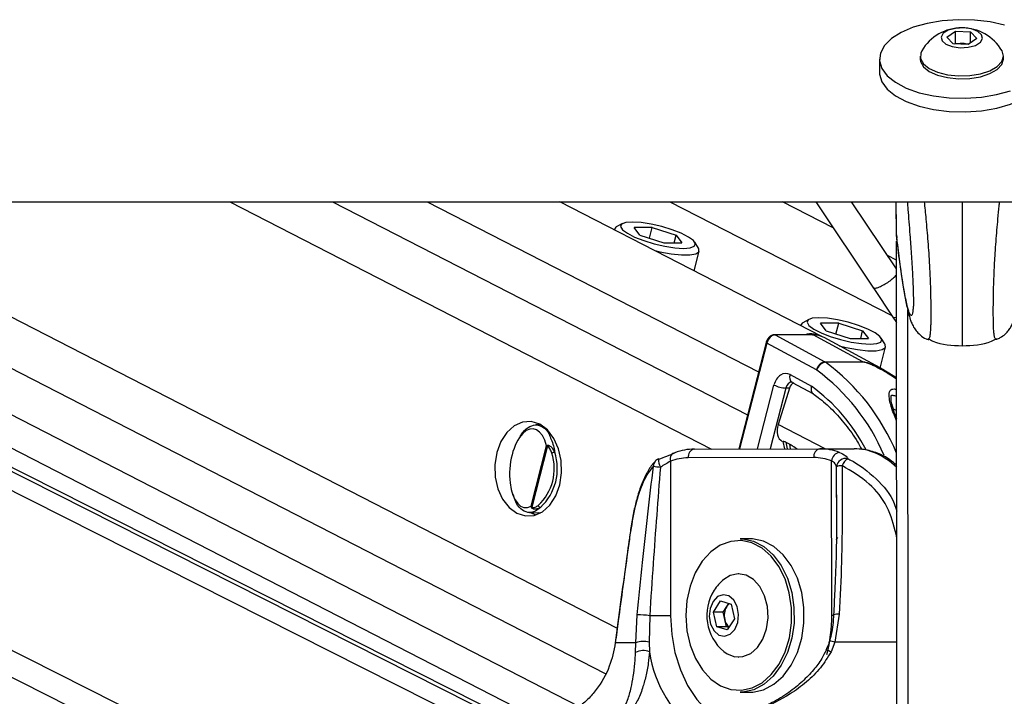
# Model space of a CAD drawing. Header units: millimetres. Extents: x 20 to 19939, y 40 to 15016.
# Tile 46 of 106: x 9293 to 9518, y 6112 to 6266. Entities that reach past the tile are written whole.
import ezdxf

# ---------------------------------------------------------------- set-up
doc = ezdxf.new("R2010")
doc.units = ezdxf.units.MM
doc.header["$LTSCALE"] = 2
doc.layers.add('COMPONENT_GEOMETRY', color=7, linetype='Continuous')
doc.styles.add('SLDTEXTSTYLE0', font='TXT', dxfattribs={"width": 0.75})
doc.dimstyles.new('SLDDIMSTYLE1', dxfattribs={"dimtxt": 100, "dimasz": 6.604, "dimexe": 0, "dimexo": 0.0625, "dimgap": 25, "dimtad": 0, "dimtih": 1, "dimtoh": 1, "dimdec": 0, "dimrnd": 1e-09, "dimzin": 12, "dimdsep": 46, "dimtxsty": 'SLDTEXTSTYLE0', "dimsah": 1, "dimcen": 0.09, "dimadec": 0, "dimazin": 3, "dimtfac": 1, "dimtdec": 0, "dimtofl": 0, "dimtmove": 0, "dimatfit": 3, "dimfxl": 1, "dimfrac": 2, "dimtolj": 1, "dimtzin": 12, "dimarcsym": 0})

# ---------------------------------------------------------------- blocks, each defined once
blk = doc.blocks.new('_D_4')
at = {"layer": 'COMPONENT_GEOMETRY', "color": 7}
for p, q in [((10095.94, 6224.41), (10095.94, 4129.76)), ((9895.88, 4109.45), (9865.41, 4109.45)), ((9865.41, 4109.45), (9865.41, 3950.7)), ((10296.01, 4109.45), (10326.48, 4109.45)), ((10326.48, 4109.45), (10326.48, 3950.7)), ((9865.41, 3950.7), (9895.88, 3950.7)), ((10326.48, 3950.7), (10296.01, 3950.7)), ((10095.94, 1706.44), (10095.94, 3801.08)), ((7098.83, 1706.44), (10102.29, 1706.44))]:
    blk.add_line(p, q, dxfattribs=at)
for points in [[(10095.94, 6224.41), (10094.93, 6217.81), (10096.96, 6217.81)], [(10095.94, 1706.44), (10096.96, 1713.04), (10094.93, 1713.04)]]:
    blk.add_solid(points, dxfattribs=at)
at = {"layer": 'COMPONENT_GEOMETRY', "color": 7, "char_height": 100, "attachment_point": 1, "style": 'SLDTEXTSTYLE0'}
for s, insert in [('7\'4.94"', (9895.88, 4079.61)), ('2259mm', (9823.17, 3929.99))]:
    blk.add_mtext(s, dxfattribs=dict(at, insert=insert))

msp = doc.modelspace()

# ---------------------------------------------------------------- linework, layer by layer
at = {"color": 7, "linetype": 'Continuous', "lineweight": 25}
for p, q in [((9504.95, 6261.94), (9506.92, 6263.3)), ((9506.43, 6260.45), (9504.95, 6261.94)), ((9506.92, 6263.3), (9510.37, 6263.17)), ((9506.92, 6260.56), (9506.92, 6263.3)), ((9510.37, 6263.17), (9511.85, 6261.68)), ((9510.37, 6260.65), (9510.37, 6263.17)), ((9509.88, 6260.32), (9506.43, 6260.45)), ((9506.74, 6260.43), (9506.92, 6260.56)), ((9506.92, 6260.56), (9508.65, 6260.5)), ((9508.65, 6260.5), (9510.07, 6260.44)), ((9511.85, 6261.68), (9509.88, 6260.32)), ((9498.91, 6257.63), (9498.91, 6256.96)), ((9517.91, 6256.99), (9517.91, 6257.66)), ((9489.61, 6256.95), (9489.61, 6253.88)), ((6966.76, 6224.41), (9506.66, 6224.41)), ((9415.7, 6101.14), (9171.49, 6224.41)), ((9182.22, 6224.41), (9414.56, 6105.01)), ((9476.47, 6193.69), (9416.69, 6224.41)), ((9479.02, 6218.48), (9467.49, 6224.41)), ((9475.07, 6224.41), (9488.23, 6204.67)), ((9493.47, 6209.07), (9483.25, 6224.41)), ((9493.46, 6216.5), (9493.45, 6224.41)), ((9493.46, 6216.5), (9493.45, 6224.41)), ((9493.46, 6218.73), (9493.45, 6224.41)), ((9493.46, 6216.5), (9493.45, 6224.41)), ((9493.46, 6216.83), (9493.45, 6224.41)), ((9493.46, 6218.32), (9493.45, 6224.41)), ((9506.66, 6224.41), (12046.56, 6224.41)), ((9430.96, 6219.41), (9429.57, 6218.64)), ((9429.11, 6218.14), (9429.09, 6218.04)), ((9437.78, 6218.51), (9433.63, 6218.51)), ((9434.94, 6216.78), (9433.63, 6218.51)), ((9437.16, 6216.07), (9437.78, 6218.51)), ((9437.78, 6218.51), (9443.24, 6216.78)), ((9493.46, 6216.82), (9493.46, 6218.32)), ((9434.94, 6216.78), (9440.39, 6215.04)), ((9440.39, 6215.04), (9444.54, 6215.04)), ((9442.79, 6215.04), (9443.24, 6216.78)), ((9443.24, 6216.78), (9444.54, 6215.04)), ((9448.33, 6213.82), (9447.47, 6215.17)), ((9493.46, 6216.83), (9493.46, 6216.82)), ((9493.46, 6216.82), (9493.59, 6216.19)), ((9493.47, 6211.06), (9493.46, 6215.37)), ((9493.63, 6092.08), (9493.46, 6215.37)), ((9493.46, 6212.07), (9493.46, 6215.37)), ((9447.33, 6208.66), (9448.48, 6213.16)), ((9493.47, 6211.06), (9491.45, 6212.1)), ((9493.47, 6211.9), (9493.46, 6212.07)), ((9493.46, 6211.06), (9493.46, 6212.07)), ((9488.14, 6204.81), (9492.63, 6198.07)), ((9473.5, 6197.55), (9472.1, 6196.78)), ((9480.32, 6196.66), (9476.17, 6196.66)), ((9477.47, 6194.92), (9476.17, 6196.66)), ((9479.69, 6194.21), (9480.32, 6196.66)), ((9480.32, 6196.66), (9485.77, 6194.92)), ((9492.63, 6198.07), (9493.49, 6196.85)), ((9471.65, 6196.28), (9471.62, 6196.18)), ((9477.47, 6194.92), (9482.92, 6193.18)), ((9485.33, 6193.18), (9485.77, 6194.92)), ((9485.77, 6194.92), (9487.08, 6193.18)), ((9463.76, 6192.3), (9457.52, 6167.99)), ((9474.35, 6194.06), (9465.67, 6194.06)), ((9465.82, 6194.02), (9477.16, 6187.88)), ((9474.5, 6194.02), (9465.82, 6194.02)), ((9485.84, 6187.88), (9474.5, 6194.02)), ((9490.59, 6186.01), (9476.97, 6193.42)), ((9482.92, 6193.18), (9487.08, 6193.18)), ((9490.86, 6191.96), (9490.01, 6193.31)), ((9475.24, 6186.01), (9463.92, 6192.15)), ((9489.77, 6186.46), (9491.02, 6191.3)), ((9477.16, 6187.88), (9485.84, 6187.88)), ((9486.02, 6187.77), (9477.34, 6187.77)), ((9493.5, 6184.25), (9490.58, 6186)), ((9469.22, 6184.95), (9474.13, 6182.29)), ((9469.64, 6183.21), (9469.68, 6183.19)), ((9469.68, 6183.19), (9474.53, 6180.57)), ((9469.08, 6181.88), (9466.5, 6173.55)), ((9469.08, 6181.88), (9468.27, 6181.9)), ((9412.32, 6173.51), (9411.2, 6173.48)), ((9467.46, 6169.72), (9467.61, 6169.64)), ((9410.14, 6154.92), (9413.68, 6168.7)), ((9413.88, 6168.67), (9410.3, 6154.74)), ((9447.4, 6167.96), (9476.03, 6168.04)), ((9467.6, 6169.69), (9467.94, 6168.01)), ((9468.25, 6169.56), (9469.13, 6169.11)), ((9476.03, 6168.04), (9483.82, 6168.04)), ((9474.62, 6166.04), (9445.98, 6165.96)), ((9478.74, 6130.05), (9478.69, 6165.28)), ((9441.92, 6165.18), (9441.97, 6129.95)), ((9479.79, 6156.89), (9479.8, 6157.56)), ((9409.76, 6153.49), (9412.32, 6153.43)), ((9412.1, 6153.31), (9411.84, 6153.44)), ((9460.07, 6147.5), (9457.81, 6147.5)), ((9457.52, 6139.5), (9457.48, 6139.5)), ((9451.73, 6130.74), (9453.38, 6133.3)), ((9453.38, 6133.3), (9455.78, 6132.56)), ((9453.94, 6130.74), (9454.77, 6132.02)), ((9454.77, 6132.02), (9455.22, 6132.73)), ((9455.78, 6132.56), (9456.52, 6129.26)), ((9434.02, 6123.75), (9434.37, 6130.15)), ((9437.2, 6129.94), (9437.08, 6123.93)), ((9452.48, 6127.44), (9451.73, 6130.74)), ((9453.94, 6130.74), (9451.73, 6130.74)), ((9454.31, 6129.09), (9453.94, 6130.74)), ((9480.45, 6130.28), (9479.43, 6123.87)), ((9454.87, 6126.7), (9452.48, 6127.44)), ((9454.69, 6127.44), (9452.48, 6127.44)), ((9454.69, 6127.44), (9454.31, 6129.09)), ((9455.24, 6127.26), (9454.69, 6127.44)), ((9456.52, 6129.26), (9454.87, 6126.7)), ((9433.97, 6121.56), (9434.02, 6123.75)), ((9437.08, 6123.93), (9437.14, 6121.68)), ((9479.43, 6123.87), (9478.56, 6121.68)), ((9457.48, 6120.5), (9457.52, 6120.5)), ((9457.81, 6112.5), (9460.07, 6112.5))]:
    msp.add_line(p, q, dxfattribs=at)
at = {"color": 8, "linetype": 'Continuous', "lineweight": 25}
for p, q in [((9408.45, 6056.94), (9076.67, 6224.41)), ((9411.43, 6061.58), (9088.85, 6224.41)), ((9419.56, 6093.93), (9161.06, 6224.41)), ((9418.91, 6098.56), (9169.58, 6224.41)), ((9196.94, 6224.41), (9421.1, 6109.22)), ((9217.54, 6224.41), (9427.06, 6116.74)), ((9240.37, 6224.41), (9429.78, 6127.07)), ((9341.46, 6224.41), (9451.29, 6167.97)), ((9364.84, 6224.41), (9459.51, 6175.76)), ((9386.45, 6224.41), (9462.03, 6185.57)), ((9441.82, 6224.41), (9492.4, 6198.42)), ((9493.46, 6216.5), (9493.45, 6224.41)), ((9493.46, 6216.5), (9493.45, 6224.41)), ((9493.46, 6216.5), (9493.45, 6224.41)), ((9493.47, 6211.06), (9493.46, 6215.37)), ((9493.67, 6058.46), (9493.46, 6215.37)), ((9493.46, 6212.07), (9493.46, 6215.37)), ((9493.46, 6211.66), (9493.46, 6212.07)), ((9493.46, 6211.68), (9493.46, 6211.66)), ((9493.46, 6211.06), (9493.46, 6211.66)), ((9496.25, 6053.65), (9496.05, 6199.76)), ((9463.92, 6192.15), (9457.71, 6167.99)), ((9461.8, 6168), (9465.55, 6182.58)), ((9468.27, 6181.9), (9464.7, 6168.01)), ((9493.51, 6176.73), (9492.79, 6177.09)), ((9477.24, 6168.04), (9466.5, 6173.55)), ((9468.25, 6169.56), (9468.57, 6168.02)), ((9469.35, 6168.02), (9469.13, 6169.11)), ((9479.8, 6157.56), (9479.82, 6163.95)), ((9493.42, 6148.53), (9493.55, 6148.55)), ((9493.55, 6147.61), (9493.42, 6148.53))]:
    msp.add_line(p, q, dxfattribs=at)
at = {"color": 7, "linetype": 'Continuous', "lineweight": 25, "flags": 128}
for points in [[(9518.17, 6264.66), (9514.85, 6265.42), (9511.28, 6265.85), (9507.6, 6265.94), (9503.95, 6265.69), (9500.47, 6265.11), (9497.3, 6264.21), (9494.55, 6263.03), (9492.34, 6261.62), (9490.74, 6260.03), (9489.83, 6258.33), (9489.62, 6256.57), (9490.14, 6254.83)], [(9508.02, 6259.55), (9509.86, 6259.65), (9511.48, 6260.08), (9512.63, 6260.78), (9513.13, 6261.63), (9512.92, 6262.51), (9512.02, 6263.28), (9510.57, 6263.83), (9508.78, 6264.07), (9506.94, 6263.97), (9505.32, 6263.53), (9504.17, 6262.84), (9503.67, 6261.99), (9503.88, 6261.11), (9504.78, 6260.34), (9506.23, 6259.79), (9508.02, 6259.55)], [(9499.26, 6258.87), (9499.01, 6258.31), (9498.98, 6257.07), (9499.65, 6255.88), (9500.96, 6254.82), (9502.83, 6253.97), (9505.11, 6253.39), (9507.64, 6253.12)], [(9507.64, 6253.12), (9510.22, 6253.19), (9512.67, 6253.59), (9514.8, 6254.3), (9516.46, 6255.25), (9517.52, 6256.37), (9517.91, 6257.6), (9517.59, 6258.82), (9517.54, 6258.89)], [(9498.91, 6256.96), (9498.98, 6256.41), (9499.65, 6255.21), (9500.96, 6254.15), (9502.83, 6253.3), (9505.11, 6252.72), (9507.64, 6252.45)], [(9507.64, 6252.45), (9510.22, 6252.53), (9512.67, 6252.93), (9514.8, 6253.63), (9516.46, 6254.58), (9517.52, 6255.71), (9517.91, 6256.93), (9517.91, 6256.99)], [(9489.61, 6253.88), (9489.63, 6253.5), (9490.15, 6251.75)], [(9490.14, 6254.83), (9491.36, 6253.17), (9493.24, 6251.66), (9495.7, 6250.35), (9498.64, 6249.29), (9501.97, 6248.54), (9505.54, 6248.1), (9509.21, 6248.01), (9512.86, 6248.26), (9516.34, 6248.85), (9519.51, 6249.74)], [(9490.15, 6251.75), (9491.37, 6250.09), (9493.24, 6248.58), (9495.7, 6247.27), (9498.65, 6246.22), (9501.97, 6245.46), (9505.54, 6245.03), (9509.22, 6244.93), (9512.87, 6245.18), (9516.35, 6245.77), (9519.52, 6246.67), (9522.26, 6247.85), (9524.48, 6249.26), (9526.07, 6250.84), (9526.99, 6252.55), (9527.21, 6253.93)], [(9433.24, 6219.78), (9431.72, 6219.66), (9430.8, 6219.31), (9430.56, 6218.75), (9431, 6218.03), (9432.1, 6217.21), (9433.76, 6216.35), (9435.86, 6215.53), (9438.22, 6214.81), (9440.64, 6214.25), (9442.95, 6213.89), (9444.94, 6213.77), (9446.45, 6213.89), (9447.37, 6214.25), (9447.62, 6214.81), (9447.18, 6215.53), (9446.08, 6216.35), (9444.41, 6217.21), (9442.32, 6218.03), (9439.96, 6218.75), (9437.53, 6219.31), (9435.23, 6219.66), (9433.24, 6219.78)], [(9429.57, 6218.64), (9429.45, 6218.57), (9429.1, 6218.03)], [(9438.37, 6213.27), (9439.49, 6213), (9442.08, 6212.52), (9444.42, 6212.27), (9446.34, 6212.27), (9447.71, 6212.52), (9448.42, 6213), (9448.41, 6213.68), (9448.33, 6213.82)], [(9472.1, 6196.78), (9471.98, 6196.71), (9471.63, 6196.18)], [(9475.77, 6197.93), (9474.26, 6197.8), (9473.34, 6197.45), (9473.09, 6196.89), (9473.53, 6196.17), (9474.63, 6195.35), (9476.29, 6194.49), (9478.39, 6193.67), (9480.75, 6192.95), (9483.18, 6192.39), (9485.48, 6192.04), (9487.47, 6191.91), (9488.99, 6192.04), (9489.91, 6192.39), (9490.15, 6192.95), (9489.71, 6193.67), (9488.61, 6194.49), (9486.95, 6195.35), (9484.85, 6196.17), (9482.49, 6196.89), (9480.07, 6197.45), (9477.76, 6197.8), (9475.77, 6197.93)], [(9474.35, 6194.06), (9474.42, 6194.05), (9474.5, 6194.02)], [(9480.45, 6191.53), (9482.02, 6191.14), (9484.61, 6190.66), (9486.95, 6190.41), (9488.88, 6190.41), (9490.24, 6190.66), (9490.95, 6191.14), (9490.94, 6191.82), (9490.86, 6191.96)], [(9406.9, 6153.32), (9408.84, 6152.71), (9410.83, 6152.83), (9412.74, 6153.68), (9414.42, 6155.2), (9415.76, 6157.28), (9416.68, 6159.78), (9417.11, 6162.53), (9417.02, 6165.35), (9416.42, 6168.04), (9415.35, 6170.41), (9413.88, 6172.32), (9412.11, 6173.62), (9410.17, 6174.23), (9408.17, 6174.1), (9406.27, 6173.25), (9404.59, 6171.74), (9403.25, 6169.66), (9402.33, 6167.16), (9401.9, 6164.4), (9401.98, 6161.59), (9402.59, 6158.9), (9403.66, 6156.52), (9405.13, 6154.62), (9406.9, 6153.32)], [(9439.31, 6165.65), (9439.22, 6165.71), (9439.2, 6165.71)], [(9442.96, 6167.11), (9442.69, 6167.07), (9442.45, 6166.97), (9442.24, 6166.79), (9442.07, 6166.55), (9441.95, 6166.25), (9441.88, 6165.92), (9441.87, 6165.56), (9441.92, 6165.18)], [(9409.98, 6153.49), (9410.29, 6153.32), (9411.2, 6152.94)], [(9432.66, 6148.42), (9432.66, 6148.4), (9432.69, 6148.37)], [(9457.81, 6147.5), (9458.41, 6147.48), (9460.88, 6146.95), (9463.23, 6145.72), (9465.36, 6143.86), (9467.18, 6141.42), (9468.61, 6138.52), (9469.6, 6135.27), (9470.11, 6131.8), (9470.12, 6128.26), (9469.62, 6124.79), (9468.64, 6121.53), (9467.21, 6118.62), (9465.4, 6116.18), (9463.28, 6114.3), (9460.93, 6113.06), (9458.46, 6112.52), (9457.81, 6112.5)], [(9460.07, 6112.5), (9460.72, 6112.52), (9463.19, 6113.06), (9465.54, 6114.3), (9467.66, 6116.18), (9469.47, 6118.62), (9470.9, 6121.53), (9471.88, 6124.79), (9472.38, 6128.26), (9472.38, 6131.8), (9471.87, 6135.27), (9470.88, 6138.52), (9469.44, 6141.42), (9467.62, 6143.86), (9465.5, 6145.72), (9463.15, 6146.95), (9460.67, 6147.48), (9460.07, 6147.5)], [(9445.43, 6129.96), (9445.68, 6126.52), (9446.42, 6123.22), (9447.61, 6120.2), (9449.21, 6117.58), (9451.15, 6115.47), (9453.34, 6113.95), (9455.71, 6113.09), (9458.16, 6112.92), (9460.58, 6113.45), (9462.87, 6114.66), (9464.94, 6116.49), (9466.71, 6118.88), (9468.11, 6121.73), (9469.07, 6124.91), (9469.55, 6128.3), (9469.55, 6131.76), (9469.05, 6135.15), (9468.08, 6138.32), (9466.68, 6141.16), (9464.91, 6143.54), (9462.83, 6145.36), (9460.53, 6146.56), (9458.11, 6147.08), (9455.67, 6146.89), (9453.3, 6146.02), (9451.11, 6144.49), (9449.17, 6142.37), (9447.58, 6139.74), (9446.4, 6136.71), (9445.67, 6133.41), (9445.43, 6129.96)], [(9454.11, 6121.78), (9454.88, 6121.24), (9456.65, 6120.57), (9458.48, 6120.6), (9460.24, 6121.33), (9461.79, 6122.71), (9463.02, 6124.62), (9463.84, 6126.93), (9464.19, 6129.47), (9464.04, 6132.05), (9463.4, 6134.48), (9462.33, 6136.57), (9460.9, 6138.18), (9459.21, 6139.18), (9457.39, 6139.5), (9455.58, 6139.11), (9454.11, 6138.21)], [(9451.64, 6133.19), (9450.97, 6131.61), (9450.77, 6129.77), (9451.09, 6127.98), (9451.87, 6126.48), (9452.99, 6125.53), (9454.29, 6125.25), (9455.56, 6125.7), (9456.61, 6126.8), (9457.29, 6128.39), (9457.48, 6130.22), (9457.17, 6132.02), (9456.39, 6133.51), (9455.27, 6134.47), (9453.97, 6134.74), (9452.7, 6134.3), (9451.64, 6133.19)], [(9441.97, 6129.95), (9441.47, 6129.95), (9440.92, 6129.95), (9440.32, 6129.94), (9439.69, 6129.94), (9439.05, 6129.94), (9438.41, 6129.94), (9437.78, 6129.94), (9437.2, 6129.94)], [(9429.34, 6123.76), (9429.34, 6123.75), (9429.35, 6123.72)], [(9434.02, 6123.75), (9433.21, 6123.74), (9432.48, 6123.74), (9431.8, 6123.74), (9431.18, 6123.73), (9430.63, 6123.73), (9430.14, 6123.72), (9429.72, 6123.72), (9429.35, 6123.72)]]:
    msp.add_lwpolyline(points, dxfattribs=at)
at = {"color": 8, "linetype": 'Continuous', "lineweight": 25, "flags": 128}
for points in [[(9493.48, 6198.02), (9492.91, 6197.94), (9492.63, 6198.07)], [(9463.76, 6192.3), (9463.76, 6192.29), (9463.77, 6192.26), (9463.8, 6192.23), (9463.85, 6192.19), (9463.92, 6192.15)], [(9465.67, 6194.06), (9465.74, 6194.05), (9465.82, 6194.02)], [(9441.97, 6129.95), (9442.22, 6125.67), (9442.97, 6121.51), (9444.2, 6117.58), (9445.86, 6113.99), (9447.92, 6110.83), (9450.32, 6108.2), (9453, 6106.17), (9454.67, 6105.27)], [(9478.74, 6130.05), (9479.15, 6130.05), (9479.25, 6130.05)], [(9493.58, 6123.89), (9492.54, 6123.89), (9490.31, 6123.89), (9488.1, 6123.88), (9485.9, 6123.88), (9483.72, 6123.88), (9481.56, 6123.87), (9479.43, 6123.87)]]:
    msp.add_lwpolyline(points, dxfattribs=at)
at = {"color": 7, "linetype": 'Continuous', "lineweight": 25}
for centre, radius, start, end in [((9508.41, 6253.45), 10.63, 30.7879, 149.3661), ((9508.41, 6254.45), 6.05, 87.7149, 99.886), ((9508.47, 6254.96), 5.54, 75.2475, 88.1832), ((9474.05, 6188.85), 5.4, 59.7407, 105.3811), ((9474.57, 6188.95), 5.07, 61.6601, 90.7037), ((9477.55, 6185.55), 2.36, 99.6315, 168.7709), ((9477.73, 6185.27), 2.53, 98.9059, 163.842), ((9476.26, 6186.23), 1.87, 55.1585, 61.4957), ((9484.94, 6186.23), 1.87, 55.1585, 61.4957), ((9474.94, 6185.46), 0.625, 55.1585, 61.4957), ((9468.57, 6188.86), 6.97, 244.295, 267.4999), ((9414.55, 6168.73), 0.674, 172.4477, 184.7458), ((9447.46, 6155.58), 12.38, 90.2987, 111.3119), ((9447.75, 6166.21), 1.78, 101.4244, 188.1495), ((9476.39, 6166.29), 1.78, 101.4244, 188.1495), ((9476.04, 6155.67), 12.36, 68.9808, 90.0143), ((9404.03, 6163.46), 11.4, 312.8826, 18.2961), ((9404.13, 6163.46), 12, 312.8826, 18.2961), ((9415.6, 6165.65), 1.58, 92.8139, 118.4525), ((9439.91, 6163.84), 2, 110.8418, 137.3378), ((9446.04, 6154.61), 11.35, 90.2987, 111.3119), ((9474.62, 6154.7), 11.33, 68.9808, 90.0143), ((9480.86, 6165.06), 2.18, 100.3518, 174.2793), ((9481.88, 6163.77), 2.07, 75.2888, 174.8801), ((9483.89, 6163.19), 2.98, 119.9624, 160.5735), ((9446.16, 6217.62), 54.17, 261.4021, 263.0886), ((9481.03, 6160.81), 3.36, 89.0636, 110.9948), ((9410.7, 6154.43), 0.507, 142.7762, 155.9389), ((9412.4, 6155.31), 0.652, 197.9606, 260.5105), ((9460.85, 6130), 10.63, 129.3893, 147.2359), ((9460.85, 6130), 10.63, 147.2359, 230.6107), ((9458.15, 6129.99), 3.95, 149.1522, 193.309), ((9456.78, 6130.75), 2.38, 125.9742, 147.9576), ((9434.02, 6106.76), 23.4, 82.2042, 89.1581), ((9457.24, 6129.64), 2.98, 190.7119, 229.5283), ((9435.86, 6118.7), 5.38, 76.8355, 110.0544), ((9435.68, 6118.38), 3.61, 66.0447, 118.2292)]:
    msp.add_arc(centre, radius, start, end, dxfattribs=at)
at = {"color": 8, "linetype": 'Continuous', "lineweight": 25}
for centre, radius, start, end in [((9448.11, 6148.28), 49.13, 22.4258, 53.501), ((9447.59, 6148.3), 46.77, 22.9256, 53.6726), ((9470.62, 6184.38), 1.51, 157.7007, 231.6911), ((9449.5, 6148.6), 41.74, 27.3839, 53.8429), ((9443.45, 6165.73), 4.25, 180.1843, 206.2532), ((9439.58, 6164.18), 1.52, 138.8837, 184.6565), ((9479, 6148.15), 1.13, 311.4037, 347.0915), ((9443.19, 6129.91), 35.54, 345.664, 0.2144), ((9480.04, 6127.53), 2.78, 81.5948, 108.6302), ((9475.07, 6108.77), 15.72, 73.9028, 78.4372), ((9465.68, 6126.04), 28.87, 188.6971, 233.3065), ((9476.62, 6118.05), 4.11, 61.8621, 78.0553)]:
    msp.add_arc(centre, radius, start, end, dxfattribs=at)
at = {"color": 7, "linetype": 'Continuous', "lineweight": 25}
for centre, major_axis, ratio, start_param, end_param in [((9465.33, 6192.15), (0.93, 1.77), 0.663275, 0.333452, 1.904248), ((9468.21, 6181.22), (0, 4), 0.706963, 5.916984, 7.504924), ((9470.41, 6181.19), (0.19, 1.99), 0.721843, 0.368313, 1.291597), ((9409.67, 6163.59), (0.94, 8.98), 0.482038, 5.366836, 9.745045), ((9469.3, 6173.27), (1.86, 3.54), 0.676908, 1.835365, 3.146859)]:
    msp.add_ellipse(centre, major_axis=major_axis, ratio=ratio, start_param=start_param, end_param=end_param, dxfattribs=at)
at = {"color": 8, "linetype": 'Continuous', "lineweight": 25}
for centre, major_axis, ratio, start_param, end_param in [((9469.62, 6181.22), (-0.07, 2), 0.713577, 6.236535, 7.480923), ((9483.92, 6144.04), (-0.12, 24), 0.707102, 5.673655, 6.28145)]:
    msp.add_ellipse(centre, major_axis=major_axis, ratio=ratio, start_param=start_param, end_param=end_param, dxfattribs=at)
at = {"color": 7, "linetype": 'Continuous', "lineweight": 25}
for points, knots in [([(9495.93, 6224.41), (9495.98, 6223.83), (9496.2, 6221.51), (9496.51, 6217.56), (9496.86, 6212.56), (9497.12, 6208.34), (9497.28, 6204.88), (9497.34, 6202.72), (9497.35, 6201.67), (9497.35, 6200.88), (9497.32, 6200.18), (9497.28, 6199.9), (9497.26, 6199.77)], [0, 0, 0, 0, 0.084708, 0.340123, 0.513281, 0.689656, 0.805371, 0.859476, 0.895636, 0.910817, 0.956275, 1, 1, 1, 1]), ([(9493.5, 6216.17), (9493.56, 6215.64), (9493.85, 6213.29), (9494.34, 6209.62), (9494.96, 6205.38), (9495.58, 6201.81), (9496.11, 6199.33), (9496.56, 6197.77), (9496.91, 6196.8), (9497.3, 6195.94), (9497.91, 6194.97), (9498.87, 6193.98), (9499.83, 6193.25), (9500.51, 6193.06), (9500.64, 6193.03)], [0, 0, 0, 0, 0.0536799, 0.2364591, 0.405244, 0.5628831, 0.7304908, 0.8150045, 0.8631487, 0.9021392, 0.9318768, 0.9615189, 0.9924339, 1, 1, 1, 1]), ([(9516.34, 6193.05), (9516.62, 6193.16), (9517.38, 6193.43), (9518.32, 6194.19), (9519.12, 6195.08), (9519.65, 6195.93), (9520.02, 6196.71), (9520.33, 6197.55), (9520.71, 6198.8), (9521.21, 6200.93), (9521.79, 6204.16), (9522.3, 6207.53), (9522.61, 6209.83), (9522.71, 6210.63)], [0, 0, 0, 0, 0.020858, 0.055011, 0.087864, 0.122428, 0.162797, 0.216873, 0.299247, 0.465267, 0.681943, 0.888055, 1, 1, 1, 1]), ([(9465.67, 6194.06), (9465.48, 6194.04), (9465.09, 6193.99), (9464.54, 6193.63), (9464.08, 6193.1), (9463.85, 6192.6), (9463.77, 6192.33), (9463.76, 6192.3)], [0, 0, 0, 0, 0.224252, 0.4537, 0.708751, 0.960287, 1, 1, 1, 1]), ([(9500.56, 6193.05), (9500.57, 6193.04), (9500.6, 6193.01), (9500.62, 6193.01), (9500.64, 6193.01)], [0, 0, 0, 0, 0.396978, 1, 1, 1, 1]), ([(9500.63, 6193.18), (9501.02, 6192.98), (9503.41, 6191.71), (9506.18, 6191.63), (9508.49, 6191.55)], [0, 0, 0, 0, 0.162063, 1, 1, 1, 1]), ([(9508.49, 6191.55), (9510.81, 6191.63), (9513.58, 6191.73), (9515.97, 6193), (9516.36, 6193.2)], [0, 0, 0, 0, 0.837937, 1, 1, 1, 1]), ([(9516.42, 6193.07), (9516.41, 6193.06), (9516.39, 6193.03), (9516.36, 6193.03), (9516.35, 6193.03)], [0, 0, 0, 0, 0.399399, 1, 1, 1, 1]), ([(9474.13, 6182.29), (9474.12, 6182.28), (9474.08, 6182.16), (9474.01, 6181.83), (9474.01, 6181.33), (9474.16, 6180.87), (9474.37, 6180.7), (9474.46, 6180.63)], [0, 0, 0, 0, 0.017952, 0.17762, 0.468959, 0.759982, 1, 1, 1, 1]), ([(9474.44, 6180.6), (9474.83, 6180.33), (9476.36, 6179.25), (9478.9, 6176.97), (9481.9, 6173.57), (9484.14, 6170.52), (9485.24, 6168.48), (9485.56, 6167.89)], [0, 0, 0, 0, 0.0925657, 0.3594824, 0.6258095, 0.891521, 1, 1, 1, 1]), ([(9493.54, 6174.88), (9493.37, 6175.32), (9492.9, 6176.56), (9492.47, 6178.09), (9492.19, 6179.41), (9492.3, 6180.23), (9492.24, 6180.18), (9492.46, 6180.25), (9492.81, 6180.23), (9493.17, 6180.15), (9493.42, 6180.06), (9493.51, 6180.03)], [0, 0, 0, 0, 0.145486, 0.403136, 0.575808, 0.711979, 0.848994, 0.893193, 0.933889, 0.97746, 1, 1, 1, 1]), ([(9407.68, 6170.81), (9407.75, 6170.96), (9408.25, 6171.94), (9409.47, 6172.99), (9411.17, 6173.69), (9412.84, 6173.14), (9414.1, 6171.91), (9414.55, 6170.58), (9414.69, 6170.17)], [0, 0, 0, 0, 0.037642, 0.241332, 0.452486, 0.672277, 0.898308, 1, 1, 1, 1]), ([(9467.62, 6169.69), (9467.62, 6169.72), (9467.62, 6169.77), (9467.85, 6169.74), (9468.09, 6169.64), (9468.24, 6169.57), (9468.25, 6169.56)], [0, 0, 0, 0, 0.2854982, 0.624472, 0.9503968, 1, 1, 1, 1]), ([(9413.68, 6168.7), (9413.68, 6168.7), (9413.74, 6168.74), (9413.81, 6168.78), (9413.88, 6168.82)], [0, 0, 0, 0, 0.028617, 1, 1, 1, 1]), ([(9413.88, 6168.67), (9413.81, 6168.68), (9413.74, 6168.69), (9413.68, 6168.7), (9413.68, 6168.7)], [0, 0, 0, 0, 0.971367, 1, 1, 1, 1]), ([(9413.88, 6168.82), (9413.92, 6168.83), (9414.04, 6168.86), (9414.26, 6168.8), (9414.6, 6168.61), (9415.08, 6168.11), (9415.36, 6167.56), (9415.52, 6167.23)], [0, 0, 0, 0, 0.060695, 0.184545, 0.294065, 0.574644, 1, 1, 1, 1]), ([(9414.85, 6167.04), (9414.75, 6167.34), (9414.58, 6167.84), (9414.3, 6168.33), (9414.1, 6168.56), (9413.98, 6168.67), (9413.9, 6168.67), (9413.88, 6168.67)], [0, 0, 0, 0, 0.455671, 0.745011, 0.850638, 0.957061, 1, 1, 1, 1]), ([(9469.13, 6169.11), (9469.37, 6168.97), (9469.9, 6168.66), (9470.52, 6168.25), (9470.86, 6168.02)], [0, 0, 0, 0, 0.455329, 1, 1, 1, 1]), ([(9493.53, 6164.3), (9493.03, 6164.73), (9491.68, 6165.87), (9489.19, 6167.09), (9486.41, 6167.92), (9484.6, 6168), (9483.82, 6168.04)], [0, 0, 0, 0, 0.178252, 0.480235, 0.775495, 1, 1, 1, 1]), ([(9439.31, 6165.65), (9439.93, 6165.9), (9441.28, 6166.45), (9442.37, 6166.88), (9442.96, 6167.11)], [0, 0, 0, 0, 0.461861, 1, 1, 1, 1]), ([(9479.82, 6163.95), (9479.74, 6164.18), (9479.56, 6164.67), (9478.99, 6165.07), (9478.69, 6165.28)], [0, 0, 0, 0, 0.469413, 1, 1, 1, 1]), ([(9480.47, 6167.21), (9480.97, 6166.98), (9481.9, 6166.56), (9482.24, 6166.02), (9482.41, 6165.77)], [0, 0, 0, 0, 0.538139, 1, 1, 1, 1]), ([(9438.47, 6165.15), (9438.29, 6164.97), (9437.52, 6164.24), (9436.45, 6162.43), (9435.22, 6159.75), (9434.26, 6156.71), (9433.49, 6153.45), (9432.98, 6150.7), (9432.75, 6148.95), (9432.68, 6148.41)], [0, 0, 0, 0, 0.055241, 0.232386, 0.418987, 0.602849, 0.760205, 0.925957, 1, 1, 1, 1]), ([(9438.06, 6164.06), (9437.99, 6163.99), (9437.01, 6162.92), (9435.44, 6160.22), (9433.75, 6154.87), (9433.04, 6150.53), (9432.69, 6148.37)], [0, 0, 0, 0, 0.025047, 0.371523, 0.686338, 1, 1, 1, 1]), ([(9434.37, 6130.15), (9434.76, 6134.13), (9435.86, 6145.44), (9437.19, 6156.74), (9438.06, 6164.06)], [0, 0, 0, 0, 0.351724, 1, 1, 1, 1]), ([(9439.64, 6163.85), (9439.07, 6156.52), (9438.19, 6145.22), (9437.45, 6133.92), (9437.2, 6129.94)], [0, 0, 0, 0, 0.648203, 1, 1, 1, 1]), ([(9441.92, 6165.18), (9441.55, 6164.97), (9440.86, 6164.56), (9440.03, 6164.07), (9439.64, 6163.85)], [0, 0, 0, 0, 0.530587, 1, 1, 1, 1]), ([(9481.08, 6164.18), (9481.12, 6156.85), (9481.17, 6145.56), (9480.64, 6134.25), (9480.45, 6130.28)], [0, 0, 0, 0, 0.648276, 1, 1, 1, 1]), ([(9493.42, 6148.53), (9492.86, 6150.69), (9491.73, 6155.01), (9487.23, 6160.59), (9483.24, 6162.92), (9481.08, 6164.18)], [0, 0, 0, 0, 0.313753, 0.62866, 1, 1, 1, 1]), ([(9412.29, 6154.67), (9411.91, 6154.35), (9410.97, 6153.57), (9409.37, 6153.34), (9407.76, 6154.21), (9406.58, 6155.73), (9406.22, 6157.18), (9406.1, 6157.62)], [0, 0, 0, 0, 0.1631646, 0.3972969, 0.6406603, 0.8893194, 1, 1, 1, 1]), ([(9479.82, 6157.56), (9479.84, 6155.2), (9479.88, 6147.9), (9479.59, 6138.76), (9479.23, 6131.99), (9479.13, 6130.16)], [0, 0, 0, 0, 0.258831, 0.800542, 1, 1, 1, 1]), ([(9410.24, 6154.64), (9410.2, 6154.73), (9410.16, 6154.83), (9410.14, 6154.92), (9410.14, 6154.92)], [0, 0, 0, 0, 0.971383, 1, 1, 1, 1]), ([(9410.14, 6154.92), (9410.14, 6154.92), (9410.18, 6154.86), (9410.24, 6154.8), (9410.3, 6154.74)], [0, 0, 0, 0, 0.028633, 1, 1, 1, 1]), ([(9412.29, 6154.67), (9412.25, 6154.64), (9411.99, 6154.48), (9411.57, 6154.32), (9411.08, 6154.25), (9410.75, 6154.27), (9410.51, 6154.36), (9410.33, 6154.48), (9410.26, 6154.59), (9410.24, 6154.64)], [0, 0, 0, 0, 0.070103, 0.395135, 0.587131, 0.731052, 0.841657, 0.936351, 1, 1, 1, 1]), ([(9410.3, 6154.74), (9410.32, 6154.72), (9410.37, 6154.66), (9410.56, 6154.61), (9411.02, 6154.65), (9411.46, 6154.87), (9411.75, 6155.08), (9411.78, 6155.11)], [0, 0, 0, 0, 0.045344, 0.125649, 0.375686, 0.92411, 1, 1, 1, 1]), ([(9432.66, 6148.42), (9432.38, 6146.37), (9431.24, 6138.15), (9430.16, 6129.93), (9429.34, 6123.76)], [0, 0, 0, 0, 0.2501, 1, 1, 1, 1]), ([(9432.69, 6148.37), (9432.51, 6147.06), (9431.6, 6140.52), (9430.49, 6132.3), (9429.58, 6125.39), (9429.35, 6123.72)], [0, 0, 0, 0, 0.159188, 0.795943, 1, 1, 1, 1]), ([(9479.14, 6130.16), (9479.11, 6129.74), (9479.02, 6127.91), (9478.74, 6125.88), (9478.24, 6124.36), (9478.19, 6124.18)], [0, 0, 0, 0, 0.211719, 0.906096, 1, 1, 1, 1]), ([(9429.35, 6123.72), (9428.99, 6121.91), (9428.19, 6118.03), (9425.66, 6113.72), (9423.17, 6110.85), (9421.79, 6109.73), (9421.11, 6109.18)], [0, 0, 0, 0, 0.301539, 0.649276, 0.826766, 1, 1, 1, 1]), ([(9478.2, 6124.17), (9478.13, 6123.9), (9477.96, 6123.18), (9477.61, 6122.52), (9477.39, 6122.11)], [0, 0, 0, 0, 0.379599, 1, 1, 1, 1]), ([(9431.03, 6108.46), (9431.42, 6109.16), (9432.21, 6110.59), (9432.94, 6113.22), (9433.48, 6116.06), (9433.83, 6118.73), (9433.93, 6120.72), (9433.97, 6121.56)], [0, 0, 0, 0, 0.245373, 0.495297, 0.678097, 0.864612, 1, 1, 1, 1]), ([(9437.14, 6121.68), (9437.06, 6120.81), (9436.87, 6118.79), (9436.33, 6116.02), (9435.51, 6113.1), (9434.43, 6110.36), (9433.37, 6108.9), (9432.83, 6108.16)], [0, 0, 0, 0, 0.135243, 0.316731, 0.502899, 0.748887, 1, 1, 1, 1]), ([(9477.42, 6122.1), (9477.11, 6121.45), (9476.34, 6119.81), (9474.51, 6117.41), (9471.99, 6114.8), (9468.83, 6112.31), (9465.49, 6110.18), (9463.15, 6109.13), (9462.14, 6108.67)], [0, 0, 0, 0, 0.102179, 0.255592, 0.427605, 0.620658, 0.834549, 1, 1, 1, 1]), ([(9478.56, 6121.68), (9477.81, 6120.44), (9476.26, 6117.9), (9472.98, 6114.76), (9468.46, 6111.37), (9464.77, 6109.63), (9462.46, 6108.54)], [0, 0, 0, 0, 0.2024016, 0.4159377, 0.6350239, 1, 1, 1, 1])]:
    msp.add_open_spline(points, degree=3, knots=knots, dxfattribs=at)
at = {"color": 8, "linetype": 'Continuous', "lineweight": 25}
for points, knots in [([(9500.64, 6193.01), (9500.68, 6192.99), (9500.77, 6192.95), (9500.91, 6193.05), (9501.04, 6193.29), (9501.14, 6193.63), (9501.21, 6194.04), (9501.26, 6194.46), (9501.3, 6194.97), (9501.34, 6195.63), (9501.37, 6196.47), (9501.38, 6197.48), (9501.39, 6198.65), (9501.39, 6199.99), (9501.38, 6201.54), (9501.35, 6203.19), (9501.31, 6204.73), (9501.26, 6206.13), (9501.21, 6207.39), (9501.15, 6208.63), (9501.06, 6210.41), (9500.92, 6212.67), (9500.72, 6215.36), (9500.51, 6217.95), (9500.23, 6221.06), (9500.01, 6223.11), (9499.87, 6224.41)], [0, 0, 0, 0, 0.038142, 0.090417, 0.135274, 0.180385, 0.207314, 0.234357, 0.261855, 0.289575, 0.3211, 0.353286, 0.380903, 0.413449, 0.44713, 0.481656, 0.517028, 0.543541, 0.570235, 0.597368, 0.624609, 0.68887, 0.753777, 0.819999, 0.88648, 1, 1, 1, 1]), ([(9508.45, 6224.41), (9508.45, 6223.66), (9508.45, 6222.15), (9508.46, 6219.8), (9508.46, 6217.38), (9508.46, 6214.86), (9508.47, 6212.67), (9508.47, 6210.84), (9508.47, 6209.21), (9508.47, 6207.31), (9508.48, 6205.12), (9508.48, 6202.88), (9508.48, 6200.85), (9508.48, 6199.09), (9508.49, 6197.65), (9508.49, 6196.37), (9508.49, 6195.37), (9508.49, 6194.47), (9508.49, 6193.7), (9508.49, 6192.98), (9508.49, 6192.4), (9508.49, 6191.98), (9508.49, 6191.7), (9508.49, 6191.55), (9508.49, 6191.5), (9508.49, 6191.55), (9508.49, 6191.56)], [0, 0, 0, 0, 0.05889, 0.118111, 0.17626, 0.234597, 0.293786, 0.323593, 0.353482, 0.397233, 0.44152, 0.485522, 0.530567, 0.563217, 0.596819, 0.62947, 0.66294, 0.686972, 0.723615, 0.760746, 0.80338, 0.846353, 0.890086, 0.933985, 0.992651, 1, 1, 1, 1]), ([(9516.35, 6193.03), (9516.31, 6193.01), (9516.21, 6192.97), (9516.08, 6193.07), (9515.94, 6193.31), (9515.85, 6193.65), (9515.76, 6194.17), (9515.69, 6194.79), (9515.64, 6195.65), (9515.61, 6196.49), (9515.59, 6197.5), (9515.58, 6198.67), (9515.58, 6200.01), (9515.59, 6201.56), (9515.61, 6203.21), (9515.65, 6205.18), (9515.72, 6207), (9515.79, 6208.65), (9515.85, 6209.94), (9515.93, 6211.28), (9516.05, 6213.13), (9516.21, 6215.38), (9516.41, 6217.97), (9516.65, 6220.69), (9516.85, 6222.84), (9516.98, 6224.1), (9517.02, 6224.41)], [0, 0, 0, 0, 0.038359, 0.090738, 0.135684, 0.180884, 0.207867, 0.262475, 0.29025, 0.321838, 0.354087, 0.38176, 0.41437, 0.448118, 0.482713, 0.518155, 0.571425, 0.598612, 0.625906, 0.658062, 0.690319, 0.755355, 0.821708, 0.88832, 0.972638, 1, 1, 1, 1]), ([(9497.26, 6199.77), (9497.24, 6199.49), (9497.17, 6198.76), (9496.92, 6198.27), (9496.54, 6198.57), (9495.96, 6200.46), (9495.21, 6204.17), (9494.35, 6209.72), (9493.73, 6214.68), (9493.46, 6216.83)], [0, 0, 0, 0, 0.032686, 0.085881, 0.22164, 0.352932, 0.538343, 0.799815, 1, 1, 1, 1]), ([(9488.18, 6204.83), (9488.24, 6204.77), (9488.38, 6204.61), (9489.08, 6204.75), (9490.07, 6205.15), (9491.22, 6205.8), (9492.31, 6206.57), (9493.12, 6207.28), (9493.38, 6207.62), (9493.47, 6207.75)], [0, 0, 0, 0, 0.123696, 0.28095, 0.438203, 0.595457, 0.752711, 0.909965, 1, 1, 1, 1]), ([(9485.84, 6187.88), (9485.9, 6187.88), (9486.06, 6187.87), (9486.4, 6187.81), (9486.99, 6187.65), (9487.8, 6187.35), (9488.91, 6186.87), (9489.85, 6186.42), (9490.43, 6186.09), (9490.58, 6186)], [0, 0, 0, 0, 0.046998, 0.124099, 0.213473, 0.411577, 0.611405, 0.903788, 1, 1, 1, 1]), ([(9493.5, 6183.93), (9492.89, 6184.34), (9491.69, 6185.15), (9490.02, 6186.1), (9488.69, 6186.79), (9487.69, 6187.25), (9486.98, 6187.54), (9486.46, 6187.7), (9486.18, 6187.76), (9486.06, 6187.77), (9486.02, 6187.77)], [0, 0, 0, 0, 0.267676, 0.51804, 0.684842, 0.796164, 0.901196, 0.944881, 0.979722, 1, 1, 1, 1]), ([(9493.52, 6174.43), (9493.29, 6174.98), (9492.52, 6176.8), (9491.96, 6178.77), (9491.73, 6180.47), (9491.92, 6181.27), (9492.36, 6181.62), (9492.88, 6181.71), (9493.31, 6181.63), (9493.51, 6181.59)], [0, 0, 0, 0, 0.15411, 0.509736, 0.690479, 0.815429, 0.888737, 0.950259, 1, 1, 1, 1]), ([(9414.69, 6170.17), (9414.9, 6169.71), (9415.28, 6168.87), (9415.45, 6167.74), (9415.52, 6167.23)], [0, 0, 0, 0, 0.540441, 1, 1, 1, 1]), ([(9482.41, 6165.77), (9482.56, 6165.69), (9484.88, 6164.53), (9488.8, 6161.53), (9492.54, 6157.27), (9493.38, 6154.41), (9493.54, 6153.83)], [0, 0, 0, 0, 0.032403, 0.482523, 0.896163, 1, 1, 1, 1])]:
    msp.add_open_spline(points, degree=3, knots=knots, dxfattribs=at)

# ---------------------------------------------------------------- dimensions: what is measured, and where the dimension line sits
at = {"layer": 'COMPONENT_GEOMETRY', "color": 7}
dim = msp.add_linear_dim(base=(10095.94, 6224.41), p1=(7096.29, 1706.44), p2=(12075.31, 6224.41), angle=90, dimstyle='SLDDIMSTYLE1', dxfattribs=at)
dim.commit()
dim.dimension.update_dxf_attribs({"geometry": '_D_4', "text_midpoint": (10095.94, 3965.42), "dimtype": 160})

doc.saveas('drawing.dxf')
